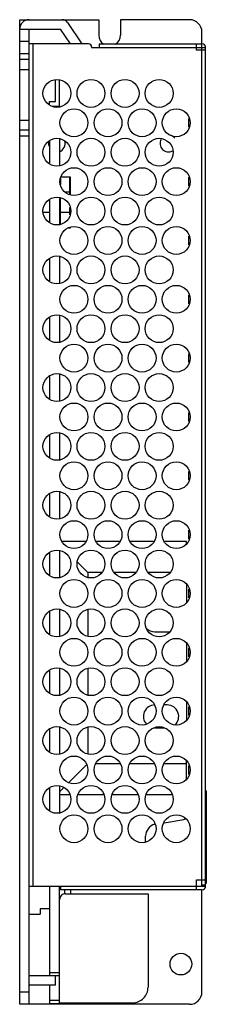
# Model space of a CAD drawing. Header units: millimetres. Extents: x 54 to 84, y 15 to 174.
import ezdxf

# ---------------------------------------------------------------- set-up
doc = ezdxf.new("R2010")
doc.units = ezdxf.units.MM
doc.header["$LTSCALE"] = 12.343661
doc.layers.get('0').update_dxf_attribs({"linetype": 'CONTINUOUS'})

msp = doc.modelspace()

# ---------------------------------------------------------------- linework, layer by layer
at = {"color": 7}
for p, q in [((53.75, 15.41), (53.75, 174.41)), ((53.75, 174.41), (66.5, 174.41)), ((61.45, 173.97), (63.75, 170.51)), ((66.5, 174.41), (66.5, 171.91)), ((70, 174.41), (70, 171.91)), ((81.15, 174.41), (70, 174.41)), ((53.75, 172.91), (60.35, 172.91)), ((55.25, 15.41), (55.25, 172.91)), ((61.95, 170.51), (60.35, 172.91)), ((83.15, 34.51), (83.15, 172.41)), ((55.25, 170.91), (53.75, 170.91)), ((64.85, 170.51), (55.25, 170.51)), ((55.85, 170.51), (55.85, 34.51)), ((66.55, 170.51), (66.55, 169.91)), ((66.55, 170.51), (83.15, 170.51)), ((82.25, 169.51), (82.25, 170.51)), ((53.75, 168.96), (55.25, 168.96)), ((65.35, 170.01), (65.35, 169.91)), ((65.35, 169.91), (83.75, 169.91)), ((83.75, 169.51), (82.25, 169.51)), ((83.75, 34.51), (83.75, 169.91)), ((55.25, 167.96), (53.75, 167.96)), ((55.25, 166.31), (53.75, 166.31)), ((59.55, 161.22), (59.55, 164.73)), ((60.15, 160.32), (60.15, 164.71)), ((58.55, 160.72), (58.55, 161.22)), ((58.55, 161.22), (59.55, 161.22)), ((60.15, 160.41), (59.02, 160.41)), ((53.75, 158.21), (55.25, 158.21)), ((81.05, 157.05), (81.05, 158.47)), ((53.75, 156.63), (55.25, 156.63)), ((55.25, 155.63), (53.75, 155.63)), ((58.55, 154.81), (58.55, 151.22)), ((60.15, 155.21), (60.15, 150.82)), ((60.32, 147.84), (60.32, 148.7)), ((60.35, 149.04), (61.85, 149.04)), ((60.35, 148.76), (60.35, 147.78)), ((61.85, 149.05), (61.9, 149.05)), ((61.85, 146.11), (61.85, 149.04)), ((61.9, 149.05), (61.9, 146.1)), ((81.05, 147.55), (81.05, 148.97)), ((61.85, 146.54), (61.19, 146.54)), ((58.55, 145.31), (58.55, 141.72)), ((60.15, 145.71), (60.15, 141.32)), ((60.32, 141.35), (60.32, 145.68)), ((60.35, 141.35), (60.35, 145.68)), ((58.55, 143.29), (57.52, 143.29)), ((61.85, 143.29), (60.35, 143.29)), ((61.85, 142.91), (61.85, 144.11)), ((61.9, 144), (61.9, 143.02)), ((61.9, 140.76), (61.62, 140.76)), ((61.85, 140.79), (61.66, 140.79)), ((61.85, 140.79), (61.85, 140.91)), ((61.9, 140.93), (61.9, 140.76)), ((81.05, 138.05), (81.05, 139.47)), ((58.55, 135.81), (58.55, 132.22)), ((60.15, 136.21), (60.15, 131.82)), ((81.05, 128.55), (81.05, 129.97)), ((58.55, 126.31), (58.55, 122.72)), ((60.15, 126.71), (60.15, 122.32)), ((81.05, 119.05), (81.05, 120.47)), ((58.55, 116.81), (58.55, 113.22)), ((60.15, 117.21), (60.15, 112.82)), ((81.05, 109.55), (81.05, 110.97)), ((58.55, 107.31), (58.55, 103.72)), ((60.15, 107.71), (60.15, 103.32)), ((81.05, 100.05), (81.05, 101.47)), ((58.55, 97.81), (58.55, 94.22)), ((60.15, 98.21), (60.15, 93.82)), ((81.05, 90.55), (81.05, 91.97)), ((64.36, 90.13), (60.64, 90.13)), ((69.86, 90.13), (66.14, 90.13)), ((75.36, 90.13), (71.64, 90.13)), ((80.65, 90.13), (77.14, 90.13)), ((80.65, 89.76), (80.65, 90.13)), ((58.55, 88.31), (58.55, 84.72)), ((60.15, 88.71), (60.15, 84.32)), ((64.74, 85.13), (63.02, 86.84)), ((66.99, 85.13), (64.74, 85.13)), ((64.74, 85.13), (64.74, 84.34)), ((72.49, 85.13), (69.01, 85.13)), ((77.99, 85.13), (74.51, 85.13)), ((80.65, 83.27), (80.65, 80.26)), ((81.05, 81.05), (81.05, 82.47)), ((58.55, 78.81), (58.55, 75.22)), ((60.15, 79.21), (60.15, 74.82)), ((64.74, 79.19), (64.74, 74.84)), ((75.55, 75.56), (77.55, 75.56)), ((80.65, 73.77), (80.65, 70.76)), ((81.05, 71.55), (81.05, 72.97)), ((58.55, 69.31), (58.55, 65.72)), ((60.15, 69.71), (60.15, 65.32)), ((64.74, 69.69), (64.74, 65.34)), ((77.55, 63.76), (77.08, 63.76)), ((80.65, 64.27), (80.65, 61.26)), ((81.05, 62.05), (81.05, 63.47)), ((58.55, 59.81), (58.55, 56.22)), ((60.15, 60.21), (60.15, 55.82)), ((64.74, 60.19), (64.74, 55.84)), ((75.55, 60.06), (77.06, 60.06)), ((64.51, 54.07), (61.67, 51.23)), ((66.1, 54.3), (69.9, 54.3)), ((71.6, 54.3), (75.4, 54.3)), ((77.1, 54.3), (80.65, 54.3)), ((80.65, 51.76), (80.65, 54.77)), ((81.05, 52.55), (81.05, 53.97)), ((58.55, 50.31), (58.55, 46.72)), ((60.15, 50.71), (60.15, 46.32)), ((60.83, 50.39), (60.15, 49.71)), ((60.15, 49.3), (61.77, 49.3)), ((63.23, 49.3), (67.27, 49.3)), ((68.73, 49.3), (72.77, 49.3)), ((74.23, 49.3), (78.27, 49.3)), ((83.85, 49.91), (83.75, 49.91)), ((83.85, 49.91), (83.85, 34.91)), ((77.07, 44.74), (80.22, 45.27)), ((74.05, 41.59), (74.05, 42.54)), ((82.25, 35.51), (83.75, 35.51)), ((82.25, 33.91), (82.25, 35.51)), ((55.25, 34.51), (83.75, 34.51)), ((58.55, 34.51), (58.55, 20.01)), ((60.15, 15.51), (60.15, 34.51)), ((60.35, 34.51), (60.35, 33.91)), ((83.15, 33.91), (60.35, 33.91)), ((60.95, 33.91), (60.95, 33.21)), ((61.92, 33.91), (61.92, 33.26)), ((83.15, 34.71), (83.75, 34.71)), ((83.15, 17.41), (83.15, 33.91)), ((83.85, 34.91), (83.75, 34.91)), ((61.15, 33.26), (74.45, 33.26)), ((74.45, 33.26), (74.45, 18.16)), ((58.57, 30.81), (57.07, 30.81)), ((57.07, 30.81), (57.07, 29.96)), ((55.25, 29.96), (57.07, 29.96)), ((60.15, 20.01), (55.25, 20.01)), ((60.15, 20.51), (58.55, 20.51)), ((59.55, 18.51), (59.55, 20.01)), ((59.55, 18.51), (55.25, 18.51)), ((58.55, 18.51), (58.55, 15.51)), ((53.75, 17.41), (55.25, 17.41)), ((60.15, 16.01), (58.55, 16.01)), ((81.15, 15.41), (53.75, 15.41)), ((60.15, 15.51), (58.55, 15.51)), ((60.15, 15.66), (71.95, 15.66))]:
    msp.add_line(p, q, dxfattribs=at)
for centre, radius in [((59.75, 162.51), 2.25), ((65.25, 162.51), 2.25), ((70.75, 162.51), 2.25), ((76.25, 162.51), 2.25), ((62.5, 157.76), 2.25), ((68, 157.76), 2.25), ((73.5, 157.76), 2.25), ((79, 157.76), 2.25), ((59.75, 153.01), 2.25), ((65.25, 153.01), 2.25), ((70.75, 153.01), 2.25), ((76.25, 153.01), 2.25), ((62.5, 148.26), 2.25), ((68, 148.26), 2.25), ((73.5, 148.26), 2.25), ((79, 148.26), 2.25), ((59.75, 143.51), 2.25), ((65.25, 143.51), 2.25), ((70.75, 143.51), 2.25), ((76.25, 143.51), 2.25), ((62.5, 138.76), 2.25), ((68, 138.76), 2.25), ((73.5, 138.76), 2.25), ((79, 138.76), 2.25), ((59.75, 134.01), 2.25), ((65.25, 134.01), 2.25), ((70.75, 134.01), 2.25), ((76.25, 134.01), 2.25), ((62.5, 129.26), 2.25), ((68, 129.26), 2.25), ((73.5, 129.26), 2.25), ((79, 129.26), 2.25), ((59.75, 124.51), 2.25), ((65.25, 124.51), 2.25), ((70.75, 124.51), 2.25), ((76.25, 124.51), 2.25), ((62.5, 119.76), 2.25), ((68, 119.76), 2.25), ((73.5, 119.76), 2.25), ((79, 119.76), 2.25), ((59.75, 115.01), 2.25), ((65.25, 115.01), 2.25), ((70.75, 115.01), 2.25), ((76.25, 115.01), 2.25), ((62.5, 110.26), 2.25), ((68, 110.26), 2.25), ((73.5, 110.26), 2.25), ((79, 110.26), 2.25), ((59.75, 105.51), 2.25), ((65.25, 105.51), 2.25), ((70.75, 105.51), 2.25), ((76.25, 105.51), 2.25), ((62.5, 100.76), 2.25), ((68, 100.76), 2.25), ((73.5, 100.76), 2.25), ((79, 100.76), 2.25), ((59.75, 96.01), 2.25), ((65.25, 96.01), 2.25), ((70.75, 96.01), 2.25), ((76.25, 96.01), 2.25), ((62.5, 91.26), 2.25), ((68, 91.26), 2.25), ((73.5, 91.26), 2.25), ((79, 91.26), 2.25), ((59.75, 86.51), 2.25), ((65.25, 86.51), 2.25), ((70.75, 86.51), 2.25), ((76.25, 86.51), 2.25), ((62.5, 81.76), 2.25), ((68, 81.76), 2.25), ((73.5, 81.76), 2.25), ((79, 81.76), 2.25), ((59.75, 77.01), 2.25), ((65.25, 77.01), 2.25), ((70.75, 77.01), 2.25), ((76.25, 77.01), 2.25), ((62.5, 72.26), 2.25), ((68, 72.26), 2.25), ((73.5, 72.26), 2.25), ((79, 72.26), 2.25), ((59.75, 67.51), 2.25), ((65.25, 67.51), 2.25), ((70.75, 67.51), 2.25), ((76.25, 67.51), 2.25), ((62.5, 62.76), 2.25), ((68, 62.76), 2.25), ((73.5, 62.76), 2.25), ((79, 62.76), 2.25), ((59.75, 58.01), 2.25), ((65.25, 58.01), 2.25), ((70.75, 58.01), 2.25), ((76.25, 58.01), 2.25), ((62.5, 53.26), 2.25), ((68, 53.26), 2.25), ((73.5, 53.26), 2.25), ((79, 53.26), 2.25), ((59.75, 48.51), 2.25), ((65.25, 48.51), 2.25), ((70.75, 48.51), 2.25), ((76.25, 48.51), 2.25), ((62.5, 43.76), 2.25), ((68, 43.76), 2.25), ((73.5, 43.76), 2.25), ((79, 43.76), 2.25), ((79.75, 21.91), 1.75)]:
    msp.add_circle(centre, radius, dxfattribs=at)
for centre, radius, start, end in [((55.25, 172.91), 1.5, 90, 180), ((60.62, 173.41), 1, 33.6901, 90), ((81.15, 172.41), 2, 0, 90), ((68.25, 171.91), 1.75, 180, 236.9025), ((68.25, 171.91), 1.75, 302.9616, 360), ((64.85, 170.01), 0.5, 0, 90), ((83.15, 169.91), 0.6, 0, 90), ((59.75, 154.41), 1.35, 163.7884, 197.4929), ((59.75, 154.41), 1.35, 285.2138, 18.2791), ((77.75, 154.41), 1.35, 149.7966, 297.5728), ((77.75, 154.41), 1.35, 40.9212, 81.8424), ((75.55, 77.41), 1.85, 222.0248, 270), ((77.55, 77.41), 1.85, 270, 286.0931), ((75.55, 61.91), 1.85, 90, 223.3397), ((77.55, 61.91), 1.85, 311.3084, 90), ((75.55, 61.91), 1.85, 267.6478, 270), ((80.05, 46.26), 1, 279.5931, 294.9358), ((76.05, 42.54), 2, 103.7734, 180), ((83.15, 34.51), 0.6, 270, 360), ((61.15, 32.26), 1, 90, 180), ((71.95, 18.16), 2.5, 269.9993, 360), ((81.15, 17.41), 2, 270, 360)]:
    msp.add_arc(centre, radius, start, end, dxfattribs=at)

doc.saveas('drawing.dxf')
